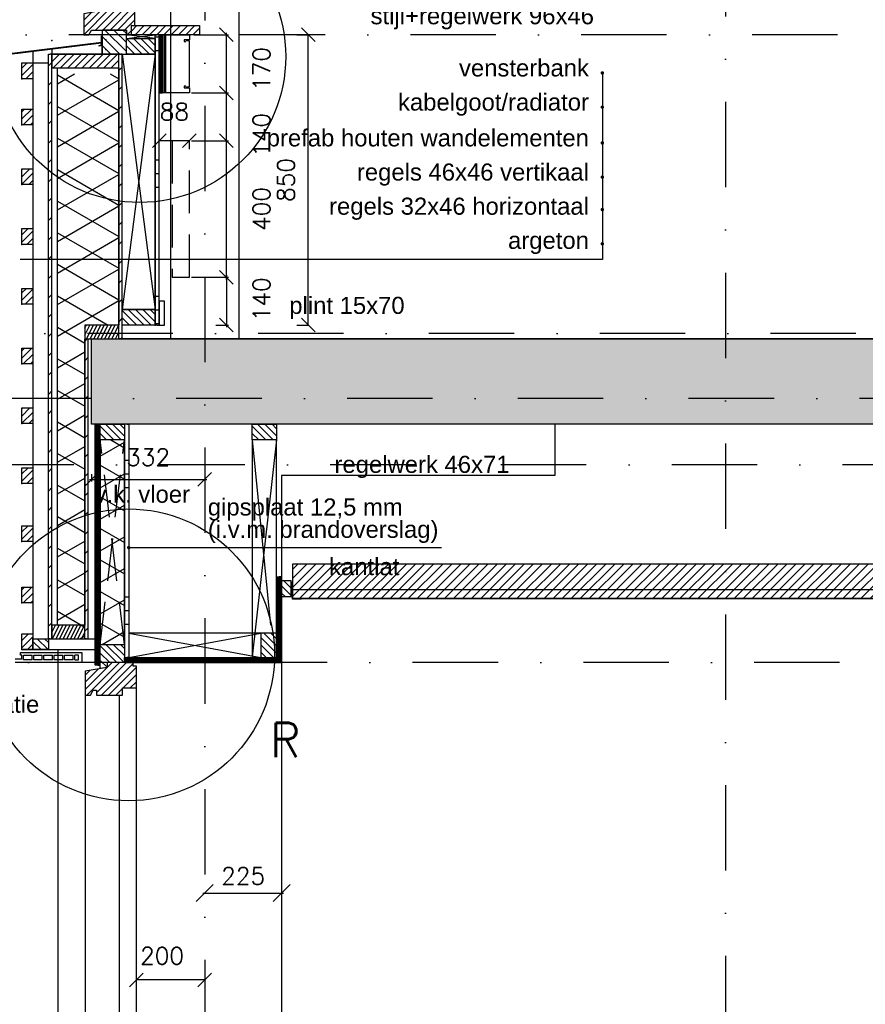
# Model space of a CAD drawing. Extents: x 0 to 316966, y 0 to 192112.
# Tile 16 of 54: x 158547 to 161024, y 100807 to 103690. Entities that reach past the tile are written whole.
import ezdxf
from ezdxf.enums import TextEntityAlignment as Align

# ---------------------------------------------------------------- set-up
doc = ezdxf.new("R2010")
doc.units = 0
doc.header["$LTSCALE"] = 20
doc.header["$MEASUREMENT"] = 0
doc.header["$PDSIZE"] = -1
for name, pattern in [('DASHDOT', [25, 12.5, -6.25, 0, -6.25]), ('DD1', [2.66667, 1.66667, -0.5, 0, -0.5]), ('HIDDEN', [9.375, 6.25, -3.125])]:
    doc.linetypes.add(name, pattern=pattern)
doc.layers.get('0').update_dxf_attribs({"linetype": 'CONTINUOUS'})
doc.layers.get('DEFPOINTS').update_dxf_attribs({"linetype": 'CONTINUOUS'})
for name, color, linetype in [('25', 7, 'CONTINUOUS'), ('_DETAILNUMMERS', 4, 'CONTINUOUS'), ('_DETAILNUMMERSTEKST', 4, 'CONTINUOUS'), ('A--01A1_ACEER', 1, 'CONTINUOUS'), ('A--A21--_F-23-', 9, 'CONTINUOUS'), ('A--A23--_F--3-', 9, 'CONTINUOUS'), ('A--A25--_F--3-', 9, 'CONTINUOUS'), ('A--A30--_F--3-', 9, 'CONTINUOUS'), ('A--A35--_F--3-', 9, 'CONTINUOUS'), ('A--A35--_F-23-', 7, 'CONTINUOUS'), ('A--A42--_F-23-', 9, 'CONTINUOUS'), ('A--A42--_F123-', 9, 'CONTINUOUS'), ('A--L21--', 3, 'CONTINUOUS'), ('A--L21--_F-23-', 4, 'CONTINUOUS'), ('A--L21D3_BUITENWAND', 3, 'CONTINUOUS'), ('A--L22--', 3, 'CONTINUOUS'), ('A--L22DC4_BINNENWAND', 4, 'HIDDEN'), ('A--L23--', 7, 'CONTINUOUS'), ('A--L23--_F--3-', 7, 'CONTINUOUS'), ('A--L25--', 7, 'CONTINUOUS'), ('A--L25--_F-23-', 7, 'CONTINUOUS'), ('A--L28D1_KONSTRUKTIES', 1, 'CONTINUOUS'), ('A--L30--', 7, 'CONTINUOUS'), ('A--L30--_F123-', 7, 'CONTINUOUS'), ('A--L31--', 2, 'CONTINUOUS'), ('A--L31--_F--3-', 7, 'CONTINUOUS'), ('A--L31A1_BUITENKOZIJN', 1, 'CONTINUOUS'), ('A--L31D1_BUITENKOZIJN', 1, 'CONTINUOUS'), ('A--L35--_F-23-', 7, 'CONTINUOUS'), ('A--L35-D2-_PLAFONDS', 2, 'CONTINUOUS'), ('A--L35-D4-_PLAFONDS', 4, 'CONTINUOUS'), ('A--L35D1_PLAFONDS', 1, 'CONTINUOUS'), ('A--L42--', 7, 'CONTINUOUS'), ('A--L42--_F--3-', 7, 'CONTINUOUS'), ('A--L42--_F-23-', 7, 'CONTINUOUS'), ('A--M$1A-_F123-', 1, 'CONTINUOUS'), ('A--M1$A-_F123-', 1, 'CONTINUOUS'), ('A--T$1A-_F123_20', 1, 'CONTINUOUS'), ('A--T01A-25_TEKST', 2, 'CONTINUOUS'), ('STRAMIEN', 8, 'DD1'), ('X--LR---_CP', 7, 'CONTINUOUS')]:
    doc.layers.add(name, color=color, linetype=linetype)
doc.styles.add('ALFA-0_25', font='ROMANS')
doc.styles.add('EB2', font='ARIAL.TTF')
doc.styles.add('HIEMSTRA', font='romans.shx')
doc.dimstyles.new('ALFA-0_25', dxfattribs={"dimscale": 40, "dimtxt": 2.5, "dimasz": 2.5, "dimexe": 0.3, "dimexo": 0.3, "dimgap": 1.25, "dimtad": 1, "dimdec": 0, "dimzin": 0, "dimdsep": 46, "dimtxsty": 'ALFA-0_25', "dimblk1": 'OBLIQUE', "dimblk2": 'OBLIQUE', "dimsah": 1, "dimcen": 0.09, "dimdle": 0.3, "dimclrd": 1, "dimclre": 1, "dimclrt": 2, "dimadec": 0, "dimazin": 0, "dimtfac": 1, "dimtdec": 0, "dimtofl": 0, "dimtmove": 2, "dimatfit": 3, "dimldrblk": 'OBLIQUE', "dimfxl": 0, "dimtvp": 625, "dimtolj": 1, "dimtzin": 0, "dimarcsym": 0})
doc.dimstyles.get("Standard").update_dxf_attribs({"dimscale": 40, "dimtxt": 2.5, "dimasz": 2, "dimexe": 0.3, "dimexo": 0.3, "dimgap": 2, "dimtad": 1, "dimdec": 0, "dimzin": 0, "dimdsep": 46, "dimtxsty": 'HIEMSTRA', "dimblk1": 'OBLIQUE', "dimblk2": 'OBLIQUE', "dimsah": 1, "dimcen": 0.09, "dimdle": 0.3, "dimclrd": 1, "dimclre": 1, "dimclrt": 3, "dimadec": 0, "dimazin": 0, "dimtfac": 1, "dimtdec": 4, "dimtix": 1, "dimtmove": 2, "dimatfit": 3, "dimldrblk": 'OBLIQUE', "dimfxl": 0, "dimtvp": 625, "dimtolj": 1, "dimtzin": 0, "dimarcsym": 0})
doc.dimstyles.new('STANDARD$0', dxfattribs={"dimscale": 50, "dimtxt": 2.5, "dimasz": 2, "dimexe": 2, "dimexo": 0, "dimgap": 2, "dimtad": 1, "dimdec": 0, "dimzin": 0, "dimdsep": 46, "dimtxsty": 'ALFA-0_25', "dimblk1": 'OBLIQUE', "dimblk2": 'OBLIQUE', "dimsah": 1, "dimcen": -3, "dimdle": 2, "dimclrd": 1, "dimclre": 1, "dimclrt": 2, "dimadec": 0, "dimazin": 0, "dimtfac": 0.666667, "dimtofl": 0, "dimtmove": 2, "dimatfit": 3, "dimldrblk": 'OBLIQUE', "dimfxl": 0, "dimtvp": 0.833333, "dimtolj": 1, "dimtzin": 0, "dimarcsym": 0})
pattern_1 = [(45, (0, 0), (-10.6066017, 10.6066017), [])]
pattern_2 = [(270, (0, 0), (4, -9e-16), [])]

# ---------------------------------------------------------------- blocks, each defined once
blk = doc.blocks.new('*U512')
at = {"layer": 'A--L23--_F--3-', "color": 2, "linetype": 'Continuous'}
blk.add_lwpolyline([(0, 0), (0, -20), (-7931.5, -20), (-7931.5, 0)], dxfattribs=at)
blk = doc.blocks.new('_OBLIQUE')
at = {"color": 0, "linetype": 'ByBlock'}
blk.add_line((-0.5, -0.5), (0.5, 0.5), dxfattribs=at)
blk = doc.blocks.new('*D213')
at = {"layer": 'A--M$1A-_F123-', "color": 1, "lineweight": -2}
for p, q in [((159050.3, 103335.9), (159158.7, 103335.9)), ((159152.7, 102929.9), (159152.7, 103341.9)), ((159050.3, 102935.9), (159158.7, 102935.9))]:
    blk.add_line(p, q, dxfattribs=at)
at = {"layer": 'DEFPOINTS', "color": 0}
for p in [(159044.3, 103335.9), (159152.7, 103335.9), (159044.3, 102935.9)]:
    blk.add_point(p, dxfattribs=at)
at = {"layer": 'A--M$1A-_F123-', "color": 1, "lineweight": -2, "xscale": 40, "yscale": 40, "zscale": 40}
for p, rotation in [((159152.7, 103335.9), 90), ((159152.7, 102935.9), 270)]:
    blk.add_blockref('_OBLIQUE', p, dxfattribs=dict(at, rotation=rotation))
at = {"layer": 'A--M$1A-_F123-', "color": 2, "insert": (159255.5, 103135.9), "char_height": 50, "attachment_point": 5, "rotation": 90, "style": 'HIEMSTRA'}
blk.add_mtext('\\A1;400', dxfattribs=at)
blk = doc.blocks.new('*D214')
at = {"layer": 'A--M$1A-_F123-', "color": 1, "lineweight": -2}
for p, q in [((159152.7, 102941.9), (159152.7, 102789.9)), ((159050.3, 102935.9), (159158.7, 102935.9)), ((159121.5, 102795.9), (159158.7, 102795.9))]:
    blk.add_line(p, q, dxfattribs=at)
at = {"layer": 'DEFPOINTS', "color": 0}
for p in [(159044.3, 102935.9), (159115.5, 102795.9), (159152.7, 102795.9)]:
    blk.add_point(p, dxfattribs=at)
at = {"layer": 'A--M$1A-_F123-', "color": 1, "lineweight": -2, "xscale": 40, "yscale": 40, "zscale": 40}
for p, rotation in [((159152.7, 102935.9), 90), ((159152.7, 102795.9), 270)]:
    blk.add_blockref('_OBLIQUE', p, dxfattribs=dict(at, rotation=rotation))
at = {"layer": 'A--M$1A-_F123-', "color": 2, "insert": (159255.5, 102871.4), "char_height": 50, "attachment_point": 5, "rotation": 90, "style": 'HIEMSTRA'}
blk.add_mtext('\\A1;140', dxfattribs=at)
blk = doc.blocks.new('Q020259-')
at = {"layer": 'A--A25--_F--3-'}
h = blk.add_hatch(dxfattribs=at)
h.set_pattern_fill('ALFALINE', color=256, scale=15, style=0, pattern_type=2)
h.set_pattern_definition(pattern_1)
h.paths.add_polyline_path([(0, 0), (0, 46), (28, 46), (28, 0)])
at = {"layer": 'A--L25--_F-23-', "color": 2, "linetype": 'Continuous'}
blk.add_lwpolyline([(0, 0), (0, 46), (28, 46), (28, 0)], close=True, dxfattribs=at)
at = {"layer": 'X--LR---_CP'}
for p in [(0, 0), (0, 0), (28, 0)]:
    blk.add_point(p, dxfattribs=at)
blk = doc.blocks.new('*U482')
at = {"layer": 'A--A42--_F-23-', "linetype": 'Continuous'}
h = blk.add_hatch(dxfattribs=at)
h.set_pattern_fill('ALFALINE', color=256, scale=40, style=0)
h.set_pattern_definition([(45, (-158742.765, -101877.898), (-28.284271, 28.284271), [])])
h.paths.add_polyline_path([(0, 0), (-5, 0), (-5, 877), (0, 877), (5, 877), (5, 0)])
at = {"layer": 'A--L42--_F-23-', "color": 2, "linetype": 'Continuous'}
for points in [[(0, 0), (-5, 0), (-5, 877), (0, 877)], [(0, 0), (5, 0), (5, 877), (0, 877)]]:
    blk.add_lwpolyline(points, dxfattribs=at)
blk = doc.blocks.new('HOUT46X32')
at = {"layer": 'A--A25--_F--3-'}
h = blk.add_hatch(dxfattribs=at)
h.set_pattern_fill('ALFALINE', color=256, scale=15, style=0, pattern_type=2)
h.set_pattern_definition(pattern_1)
h.paths.add_polyline_path([(0, 0), (0, 46), (32, 46), (32, 0)])
at = {"layer": 'A--L25--_F-23-', "color": 2, "linetype": 'Continuous'}
blk.add_lwpolyline([(0, 0), (0, 46), (32, 46), (32, 0)], close=True, dxfattribs=at)
at = {"layer": 'X--LR---_CP'}
for p in [(0, 0), (0, 0), (32, 0)]:
    blk.add_point(p, dxfattribs=at)
blk = doc.blocks.new('*D215')
at = {"color": 1, "linetype": 'ByBlock'}
for p, q in [((148870.4, 102344.1), (149213.9, 102344.1)), ((148876.4, 102359.9), (148876.4, 102338.1)), ((149207.9, 102359.9), (149207.9, 102338.1))]:
    blk.add_line(p, q, dxfattribs=at)
at = {"layer": 'DEFPOINTS', "color": 0, "linetype": 'ByBlock'}
for p in [(148876.4, 102365.9), (149207.9, 102365.9), (149207.9, 102344.1)]:
    blk.add_point(p, dxfattribs=at)
at = {"color": 1, "linetype": 'ByBlock', "xscale": 40, "yscale": 40, "zscale": 40, "rotation": 180}
blk.add_blockref('_OBLIQUE', (148876.4, 102344.1), dxfattribs=at)
at = {"color": 1, "linetype": 'ByBlock', "xscale": 40, "yscale": 40, "zscale": 40}
blk.add_blockref('_OBLIQUE', (149207.9, 102344.1), dxfattribs=at)
at = {"color": 2, "linetype": 'ByBlock', "insert": (149042.1, 102409.1), "char_height": 50, "attachment_point": 5, "style": 'HIEMSTRA'}
blk.add_mtext('\\A1;332', dxfattribs=at)
blk = doc.blocks.new('*D219')
at = {"color": 1, "linetype": 'ByBlock'}
for p, q in [((159358.8, 103645.9), (159392.3, 103645.9)), ((159392.3, 102795.9), (159392.3, 103645.9)), ((159358.8, 102795.9), (159392.3, 102795.9))]:
    blk.add_line(p, q, dxfattribs=at)
at = {"layer": 'DEFPOINTS', "color": 0, "linetype": 'ByBlock'}
for p in [(159358.8, 103645.9), (159392.3, 103645.9), (159358.8, 102795.9)]:
    blk.add_point(p, dxfattribs=at)
at = {"color": 1, "linetype": 'ByBlock', "xscale": 40, "yscale": 40, "zscale": 40}
for p, rotation in [((159392.3, 103645.9), 90), ((159392.3, 102795.9), 270)]:
    blk.add_blockref('_OBLIQUE', p, dxfattribs=dict(at, rotation=rotation))
at = {"color": 2, "linetype": 'ByBlock', "insert": (159327.3, 103220.9), "char_height": 50, "attachment_point": 5, "rotation": 90, "style": 'ALFA-0_25'}
blk.add_mtext('\\A1;850', dxfattribs=at)
blk = doc.blocks.new('*D235')
at = {"layer": 'A--M$1A-_F123-', "color": 1, "lineweight": -2}
for p, q in [((159058.7, 103645.9), (159158.7, 103645.9)), ((159152.7, 103469.9), (159152.7, 103651.9)), ((159050.3, 103475.9), (159158.7, 103475.9))]:
    blk.add_line(p, q, dxfattribs=at)
at = {"layer": 'DEFPOINTS', "color": 0}
for p in [(159052.7, 103645.9), (159152.7, 103645.9), (159044.3, 103475.9)]:
    blk.add_point(p, dxfattribs=at)
at = {"layer": 'A--M$1A-_F123-', "color": 1, "lineweight": -2, "xscale": 40, "yscale": 40, "zscale": 40}
for p, rotation in [((159152.7, 103645.9), 90), ((159152.7, 103475.9), 270)]:
    blk.add_blockref('_OBLIQUE', p, dxfattribs=dict(at, rotation=rotation))
at = {"layer": 'A--M$1A-_F123-', "color": 2, "insert": (159255.5, 103545.9), "char_height": 50, "attachment_point": 5, "rotation": 90, "style": 'HIEMSTRA'}
blk.add_mtext('\\A1;170', dxfattribs=at)
blk = doc.blocks.new('*D236')
at = {"layer": 'A--M$1A-_F123-', "color": 1, "lineweight": -2}
for p, q in [((159050.3, 103475.9), (159158.7, 103475.9)), ((159152.7, 103329.9), (159152.7, 103481.9)), ((159050.3, 103335.9), (159158.7, 103335.9))]:
    blk.add_line(p, q, dxfattribs=at)
at = {"layer": 'DEFPOINTS', "color": 0}
for p in [(159044.3, 103475.9), (159152.7, 103475.9), (159044.3, 103335.9)]:
    blk.add_point(p, dxfattribs=at)
at = {"layer": 'A--M$1A-_F123-', "color": 1, "lineweight": -2, "xscale": 40, "yscale": 40, "zscale": 40}
for p, rotation in [((159152.7, 103475.9), 90), ((159152.7, 103335.9), 270)]:
    blk.add_blockref('_OBLIQUE', p, dxfattribs=dict(at, rotation=rotation))
at = {"layer": 'A--M$1A-_F123-', "color": 2, "insert": (159255.5, 103352.9), "char_height": 50, "attachment_point": 5, "rotation": 90, "style": 'HIEMSTRA'}
blk.add_mtext('\\A1;140', dxfattribs=at)
blk = doc.blocks.new('NH40_196')
at = {"layer": 'A--A25--_F--3-'}
h = blk.add_hatch(dxfattribs=at)
h.set_pattern_fill('ALFALINE', color=256, scale=15, style=0, pattern_type=2)
h.set_pattern_definition([(45, (-6, 0), (-10.6066, 10.6066), [])])
h.paths.add_polyline_path([(0, 0), (0, 196), (40, 196), (40, 0)])
at = {"layer": 'A--L25--_F-23-', "color": 2, "linetype": 'Continuous'}
blk.add_lwpolyline([(0, 0), (0, 196), (40, 196), (40, 0)], close=True, dxfattribs=at)
at = {"layer": 'X--LR---_CP'}
for p in [(0, 0), (0, 0), (40, 0)]:
    blk.add_point(p, dxfattribs=at)
blk = doc.blocks.new('*U480')
at = {"layer": 'A--A42--_F-23-', "linetype": 'Continuous'}
h = blk.add_hatch(dxfattribs=at)
h.set_pattern_fill('ALFALINE', color=256, scale=40, style=0)
h.set_pattern_definition([(45, (-158842.765, -102755.898), (-28.284271, 28.284271), [])])
h.paths.add_polyline_path([(0, 0), (-5, 0), (-5, 833), (0, 833), (5, 833), (5, 0)])
at = {"layer": 'A--L42--_F-23-', "color": 2, "linetype": 'Continuous'}
for points in [[(0, 0), (-5, 0), (-5, 833), (0, 833)], [(0, 0), (5, 0), (5, 833), (0, 833)]]:
    blk.add_lwpolyline(points, dxfattribs=at)
blk = doc.blocks.new('*U479')
at = {"layer": 'A--A42--_F-23-', "linetype": 'Continuous'}
h = blk.add_hatch(dxfattribs=at)
h.set_pattern_fill('ALFALINE', color=256, scale=40, style=0)
h.set_pattern_definition([(45, (-158636.81, -101877.898), (-28.284271, 28.284271), [])])
h.paths.add_polyline_path([(0, 0), (-5, 0), (-5, 1711), (0, 1711), (5, 1711), (5, 0)])
at = {"layer": 'A--L42--_F-23-', "color": 2, "linetype": 'Continuous'}
for points in [[(0, 0), (-5, 0), (-5, 1711), (0, 1711)], [(0, 0), (5, 0), (5, 1711), (0, 1711)]]:
    blk.add_lwpolyline(points, dxfattribs=at)
blk = doc.blocks.new('KABELGOOT')
at = {"layer": 'A--L22DC4_BINNENWAND'}
for points in [[(60, -150), (55, -150), (55, -155), (70, -155), (70, -170), (0, -170), (0, 0), (70, 0), (70, -15), (55, -15), (55, -20), (60, -20)], [(60, -152.5), (70, -152.5), (70, -55), (70, -17.5), (60, -17.5)]]:
    blk.add_lwpolyline(points, dxfattribs=at)
at = {"layer": 'X--LR---_CP'}
blk.add_point((0, 0), dxfattribs=at)
blk = doc.blocks.new('*D241')
at = {"layer": 'A--M$1A-_F123-', "color": 1, "lineweight": -2}
for q in [(158956.3, 103335.9), (159044.3, 103335.9)]:
    blk.add_line((159044.3, 103335.9), q, dxfattribs=at)
at = {"layer": 'DEFPOINTS', "color": 0}
for p in [(158956.3, 103335.9), (158956.3, 103335.9), (159044.3, 103335.9)]:
    blk.add_point(p, dxfattribs=at)
at = {"layer": 'A--M$1A-_F123-', "color": 1, "lineweight": -2, "xscale": 40, "yscale": 40, "zscale": 40, "rotation": 180}
blk.add_blockref('_OBLIQUE', (158956.3, 103335.9), dxfattribs=at)
at = {"layer": 'A--M$1A-_F123-', "color": 1, "lineweight": -2, "xscale": 40, "yscale": 40, "zscale": 40}
blk.add_blockref('_OBLIQUE', (159044.3, 103335.9), dxfattribs=at)
at = {"layer": 'A--M$1A-_F123-', "color": 2, "insert": (159000.3, 103420.9), "char_height": 50, "attachment_point": 5, "style": 'ALFA-0_25'}
blk.add_mtext('\\A1;88', dxfattribs=at)
blk = doc.blocks.new('Q020283-')
at = {"layer": 'A--A25--_F--3-'}
h = blk.add_hatch(dxfattribs=at)
h.set_pattern_fill('ALFALINE', color=256, scale=15, style=0, pattern_type=2)
h.set_pattern_definition(pattern_1)
h.paths.add_polyline_path([(0, 0), (0, 96), (46, 96), (46, 0)])
at = {"layer": 'A--L25--_F-23-', "color": 2, "linetype": 'Continuous'}
blk.add_lwpolyline([(0, 0), (0, 96), (46, 96), (46, 0)], close=True, dxfattribs=at)
at = {"layer": 'X--LR---_CP'}
for p in [(0, 0), (0, 0), (46, 0)]:
    blk.add_point(p, dxfattribs=at)
blk = doc.blocks.new('KOZIJN_VP')
at = {"layer": 'A--A35--_F--3-'}
h = blk.add_hatch(dxfattribs=at)
h.set_pattern_fill('ALFALINE', color=256, scale=15, angle=90, style=0, pattern_type=2)
h.set_pattern_definition([(135, (447.376, -368.997), (-10.6066, -10.6066), [])])
h.paths.add_polyline_path([(-91, 53.4), (-20, 53.4), (-20, 0), (-71, 0), (-71, -14), (-91, -17.6)])
h = blk.add_hatch(dxfattribs=at)
h.set_pattern_fill('ALFALINE', color=256, scale=15, style=0, pattern_type=2)
h.set_pattern_definition([(45, (447.39, -368.997), (-10.6066, 10.6066), [])])
h.paths.add_polyline_path([(-102, -95), (-26, -95), (-26, -74), (15, -74), (15, -10), (5, -10), (5, 0), (-71, 0), (-71, -14), (-135, -25.4), (-135, -95), (-120, -95), (-112, -81), (-102, -81)])
at = {"layer": 'A--L31--_F--3-', "color": 2, "linetype": 'Continuous'}
for points in [[(-91, 53.4), (-20, 53.4), (-20, 0), (-71, 0), (-71, -14), (-91, -17.6), (-91, 53.4)], [(-102, -95), (-26, -95), (-26, -74), (15, -74), (15, -10), (5, -10), (5, 0), (-71, 0), (-71, -14), (-135, -25.4), (-135, -95), (-120, -95), (-112, -81), (-102, -81)]]:
    blk.add_lwpolyline(points, close=True, dxfattribs=at)
at = {"layer": 'X--LR---_CP', "color": 1}
blk.add_point((0, 0), dxfattribs=at)
blk = doc.blocks.new('*U465')
at = {"layer": 'A--A30--_F--3-', "linetype": 'Continuous'}
h = blk.add_hatch(dxfattribs=at)
h.set_pattern_fill('ALFALINE', color=256, scale=4, angle=135, style=0)
h.set_pattern_definition([(180, (0, 0), (-9e-16, -4), [])])
h.paths.add_polyline_path([(0, 0), (0, 7.5), (445, 7.5), (452.5, 0), (460, -7.5), (0, -7.5)])
at = {"layer": 'A--L30--_F123-', "color": 1, "linetype": 'Continuous'}
for points in [[(0, 0), (0, 7.5), (445, 7.5), (445, 7.5)], [(0, 0), (0, -7.5), (460, -7.5), (460, -7.5)]]:
    blk.add_lwpolyline(points, dxfattribs=at)
blk = doc.blocks.new('*U464')
at = {"layer": 'A--A30--_F--3-', "linetype": 'Continuous'}
h = blk.add_hatch(dxfattribs=at)
h.set_pattern_fill('ALFALINE', color=256, scale=4, angle=225, style=0)
h.set_pattern_definition(pattern_2)
h.paths.add_polyline_path([(0, 0), (7.5, -7.5), (7.5, 243.1), (0, 243.1), (-7.5, 243.1), (-7.5, 7.5)])
at = {"layer": 'A--L30--_F123-', "color": 1, "linetype": 'Continuous'}
for points in [[(-7.5, 7.5), (-7.5, 7.5), (-7.5, 243.1), (0, 243.1)], [(7.5, -7.5), (7.5, -7.5), (7.5, 243.1), (0, 243.1)]]:
    blk.add_lwpolyline(points, dxfattribs=at)
blk = doc.blocks.new('*U463')
at = {"layer": 'A--A30--_F--3-', "linetype": 'Continuous'}
h = blk.add_hatch(dxfattribs=at)
h.set_pattern_fill('ALFALINE', color=256, scale=4, angle=225, style=0)
h.set_pattern_definition(pattern_2)
h.paths.add_polyline_path([(0, 0), (-7.5, 0), (-7.5, 705.6), (0, 705.6), (7.5, 705.6), (7.5, 0)])
at = {"layer": 'A--L30--_F123-', "color": 1, "linetype": 'Continuous'}
for points in [[(0, 0), (-7.5, 0), (-7.5, 705.6), (0, 705.6)], [(0, 0), (7.5, 0), (7.5, 705.6), (0, 705.6)]]:
    blk.add_lwpolyline(points, dxfattribs=at)
blk = doc.blocks.new('Q020279-')
at = {"layer": 'A--A25--_F--3-'}
h = blk.add_hatch(dxfattribs=at)
h.set_pattern_fill('ALFALINE', color=256, scale=15, style=0, pattern_type=2)
h.set_pattern_definition(pattern_1)
h.paths.add_polyline_path([(0, 0), (0, 71), (46, 71), (46, 0)])
at = {"layer": 'A--L25--_F-23-', "color": 2, "linetype": 'Continuous'}
blk.add_lwpolyline([(0, 0), (0, 71), (46, 71), (46, 0)], close=True, dxfattribs=at)
at = {"layer": 'X--LR---_CP'}
for p in [(0, 0), (0, 0), (46, 0)]:
    blk.add_point(p, dxfattribs=at)
blk = doc.blocks.new('*U462')
at = {"layer": 'A--A42--_F123-', "linetype": 'Continuous'}
h = blk.add_hatch(dxfattribs=at)
h.set_pattern_fill('ALFAPLST', color=256, scale=400, angle=180, style=0)
h.set_pattern_definition([(180, (0, 0), (-5e-14, -400), []), (180, (-5e-15, -40), (-5e-14, -400), []), (180, (-1e-14, -80), (-5e-14, -400), [])])
h.paths.add_polyline_path([(0, 0), (6, 0), (6, -683), (0, -683), (-6, -683), (-6, 0)])
at = {"layer": 'A--L42--_F--3-', "color": 3, "linetype": 'Continuous'}
for points in [[(0, 0), (-6, 0), (-6, -683), (0, -683)], [(0, 0), (6, 0), (6, -683), (0, -683)]]:
    blk.add_lwpolyline(points, dxfattribs=at)
blk = doc.blocks.new('KOZIJN_VD')
at = {"layer": 'A--A35--_F--3-'}
h = blk.add_hatch(dxfattribs=at)
h.set_pattern_fill('ALFALINE', color=256, scale=15, style=0, pattern_type=2)
h.set_pattern_definition([(45, (529.017, 234.006), (-10.6066, 10.6066), [])])
h.paths.add_polyline_path([(-31, 68), (-31, 54), (-140, 34.5), (-140, -27), (-125, -27), (-117, -13), (-15, -13), (-15, -27), (0, -27), (0, 3), (10, 3), (10, 68)])
h = blk.add_hatch(dxfattribs=at)
h.set_pattern_fill('ANSI31', color=256, scale=150, angle=90, style=0)
h.set_pattern_definition([(315, (-706.576, 570.178), (-13.25825, -13.25825), [])])
h.paths.add_polyline_path([(-15, -13), (-15, -84), (-86, -84), (-86, -84), (-86, -22.1)])
edge = h.paths.add_edge_path(flags=16)
edge.add_ellipse((-78.1, -37.2), major_axis=(-0.884, 0.884), ratio=1, start_angle=-45, end_angle=135)
edge.add_ellipse((-78.1, -37.2), major_axis=(0.884, 0.884), ratio=1, start_angle=225, end_angle=405)
h.paths.add_polyline_path([(-86, -22.1), (-86, -13), (-15, -13)])
at = {"layer": 'A--L31--_F--3-', "color": 2, "linetype": 'Continuous'}
for points in [[(-31, 68), (-31, 54), (-140, 34.5), (-140, -27), (-125, -27), (-117, -13), (-15, -13), (-15, -27), (0, -27), (0, 0), (10, 0), (10, 68)], [(-15, -84), (-15, -13), (-86, -13), (-86, -84)]]:
    blk.add_lwpolyline(points, close=True, dxfattribs=at)
at = {"layer": 'X--LR---_CP'}
blk.add_point((0, 0), dxfattribs=at)
blk = doc.blocks.new('*U461')
at = {"layer": 'A--A30--_F--3-', "linetype": 'Continuous'}
h = blk.add_hatch(dxfattribs=at)
h.set_pattern_fill('ALFALINE', color=256, scale=4, angle=405, style=0)
h.set_pattern_definition([(90, (0, 0), (-4, -3e-12), [])])
h.paths.add_polyline_path([(0, 0), (9, 0), (9, -170), (0, -170), (-9, -170), (-9, 0)])
at = {"layer": 'A--L30--_F123-', "color": 1, "linetype": 'Continuous'}
for points in [[(0, 0), (-9, 0), (-9, -170), (0, -170)], [(0, 0), (9, 0), (9, -170), (0, -170)]]:
    blk.add_lwpolyline(points, dxfattribs=at)
blk = doc.blocks.new('*U460')
at = {"layer": 'A--A42--_F123-', "linetype": 'Continuous'}
h = blk.add_hatch(dxfattribs=at)
h.set_pattern_fill('ALFAPLST', color=256, scale=400, style=0)
h.set_pattern_definition([(0, (0, 0), (0, 400), []), (0, (0, 40), (0, 400), []), (0, (0, 80), (0, 400), [])])
h.paths.add_polyline_path([(0, 0), (6, 0), (6, 850), (0, 850), (-6, 850), (-6, 0)])
at = {"layer": 'A--L42--_F--3-', "color": 3, "linetype": 'Continuous'}
for points in [[(0, 0), (-6, 0), (-6, 850), (0, 850)], [(0, 0), (6, 0), (6, 850), (0, 850)]]:
    blk.add_lwpolyline(points, dxfattribs=at)
blk = doc.blocks.new('*D354')
at = {"color": 1, "linetype": 'ByBlock'}
blk.add_line((159083.3, 101133), (159320.3, 101133), dxfattribs=at)
at = {"layer": 'DEFPOINTS', "color": 0, "linetype": 'ByBlock'}
for p in [(159089.3, 101133), (159314.3, 101133), (159314.3, 101133)]:
    blk.add_point(p, dxfattribs=at)
at = {"color": 1, "linetype": 'ByBlock', "xscale": 50, "yscale": 50, "zscale": 50, "rotation": 180}
blk.add_blockref('_OBLIQUE', (159089.3, 101133), dxfattribs=at)
at = {"color": 1, "linetype": 'ByBlock', "xscale": 50, "yscale": 50, "zscale": 50}
blk.add_blockref('_OBLIQUE', (159314.3, 101133), dxfattribs=at)
at = {"color": 2, "linetype": 'ByBlock', "insert": (159201.8, 101183), "char_height": 50, "attachment_point": 5, "style": 'ALFA-0_25'}
blk.add_mtext('\\A1;225', dxfattribs=at)
blk = doc.blocks.new('*D359')
at = {"layer": 'A--M$1A-_F123-', "color": 1, "lineweight": -2}
for p, q in [((158889.3, 100878.9), (158889.3, 100878.9)), ((159089.3, 100878.9), (158889.3, 100878.9)), ((159089.3, 100878.9), (159089.3, 100878.9))]:
    blk.add_line(p, q, dxfattribs=at)
at = {"layer": 'DEFPOINTS', "color": 0}
for p in [(158889.3, 100878.9), (158889.3, 100878.9), (159089.3, 100878.9)]:
    blk.add_point(p, dxfattribs=at)
at = {"layer": 'A--M$1A-_F123-', "color": 1, "lineweight": -2, "xscale": 40, "yscale": 40, "zscale": 40, "rotation": 180}
blk.add_blockref('_OBLIQUE', (158889.3, 100878.9), dxfattribs=at)
at = {"layer": 'A--M$1A-_F123-', "color": 1, "lineweight": -2, "xscale": 40, "yscale": 40, "zscale": 40}
blk.add_blockref('_OBLIQUE', (159089.3, 100878.9), dxfattribs=at)
at = {"layer": 'A--M$1A-_F123-', "color": 2, "insert": (158964.3, 100949.3), "char_height": 50, "attachment_point": 5, "style": 'ALFA-0_25'}
blk.add_mtext('\\A1;200', dxfattribs=at)

msp = doc.modelspace()

# ---------------------------------------------------------------- hatches: boundary and pattern name
at = {"layer": 'A--01A1_ACEER', "linetype": 'Continuous'}
h = msp.add_hatch(dxfattribs=at)
h.set_pattern_fill('ANSI31', color=256, scale=150, style=0)
h.set_pattern_definition([(45, (517.222, 7050.212), (-13.2582521, 13.2582521), [])])
h.paths.add_polyline_path([(159346.487, 101996.11), (164629.265, 101996.111), (164629.265, 102096.111), (159346.487, 102096.11)])
at = {"layer": 'A--A21--_F-23-'}
h = msp.add_hatch(dxfattribs=at)
h.set_pattern_fill('ALFAISO', color=256, scale=80, angle=270, style=0)
h.set_pattern_definition([(330, (-40, -38), (40, 69.282032), []), (30, (-40, -38), (-40, 69.282032), [])])
h.paths.add_polyline_path([(158837.765, 103531.845), (158657.765, 103531.845), (158657.765, 101877.898), (158737.765, 101877.898), (158737.765, 102795.898), (158837.765, 102795.898)])
h = msp.add_hatch(dxfattribs=at)
h.set_pattern_fill('ALFAISO', color=256, scale=80, angle=270, style=0)
h.set_pattern_definition([(330, (-40, 7e-15), (40, 69.282032), []), (30, (-40, 7e-15), (-40, 69.282032), [])])
h.paths.add_polyline_path([(158783.253, 101861.339), (158854.253, 101861.339), (158854.253, 102459.898), (158783.253, 102459.898)])
at = {"layer": 'A--A23--_F--3-'}
h = msp.add_hatch(dxfattribs=at)
h.set_pattern_fill('ALFABET', color=256, scale=20, angle=1, style=0, pattern_type=2)
h.set_pattern_definition([(134, (235608.52, 7000), (86.32078, 83.359), []), (129, (235608.52, 7000), (-143.64922, -10.04493), [15, -165]), (184, (235608.52, 7000), (30.37155, 149.9312), [12, -132]), (78.5486, (235596.55, 6999.16), (-113.27778, 139.88618), [12.74804, -140.22842]), (132.8158, (235609.22, 7040), (-213.99344, -29.37358), [22.5, -247.5]), (82.3644, (235591.38, 7037.55), (-183.50393, 198.05632), [19.12206, -210.3426]), (187.8158, (235609.22, 7040), (-183.50378, 198.05647), [18, -198]), (158, (235589.04, 7030.34), (-120.76856, -78.42802), [15, -165]), (213, (235589.04, 7030.34), (-46.12453, 145.8572), [12, -132]), (107.5486, (235578.98, 7023.81), (-166.89315, 67.42906), [12.74804, -140.22842]), (141.5, (235608.517, 7000), (-1.26964, 66.611074), [0, -130.4, 0, -134, 0, -132.5]), (171.5, (235608.52, 7000), (-51.229207, 79.788568), [0, -76.4, 0, -127.4, 0, -50.5]), (211.5, (235653.11, 6999.22), (-106.826954, -2.64699), [0, -50, 0, -156, 0, -207]), (221.5, (235673.11, 6998.87), (-116.270055, 22.05355), [0, -65, 0, -103.6, 0, -147]), (221.5, (235673.11, 6998.87), (-116.270055, 22.05355), [0, -65, 0, -103.6, 0, -147])])
h.paths.add_polyline_path([(166779.265, 102505.898), (158757.765, 102505.898), (158757.765, 102755.898), (166779.265, 102755.898)])
at = {"layer": 'A--A25--_F--3-'}
h = msp.add_hatch(dxfattribs=at)
h.set_pattern_fill('ALFALINE', color=256, scale=15, angle=-90, style=0, pattern_type=2)
h.set_pattern_definition([(315, (158859.81, 103634.896), (10.6066, 10.6066), [])])
h.paths.add_polyline_path([(158859.81, 103634.896), (158943.773, 103634.896), (158943.772, 103588.896), (158859.81, 103588.896)])
h = msp.add_hatch(dxfattribs=at)
h.set_pattern_fill('ALFALINE', color=256, scale=15, style=0, pattern_type=2)
h.set_pattern_definition([(63.435, (158739.765, 102854.899), (5.3033, -10.6066), [])])
h.paths.add_polyline_path([(158737.765, 102755.898), (158837.765, 102755.898), (158837.765, 102795.898), (158737.765, 102795.898)])
h = msp.add_hatch(dxfattribs=at)
h.set_pattern_fill('ALFALINE', color=256, scale=15, style=0, pattern_type=2)
h.set_pattern_definition([(63.435, (158639.765, 101998.388), (5.3033, -10.6066), [])])
h.paths.add_polyline_path([(158641.765, 101877.898), (158737.765, 101877.898), (158737.765, 101917.898), (158641.765, 101917.898)])
at = {"layer": 'A--A35--_F--3-'}
h = msp.add_hatch(dxfattribs=at)
h.set_pattern_fill('ALFALINE', color=256, scale=15, style=0)
h.set_pattern_definition(pattern_1)
h.paths.add_polyline_path([(158874.81, 103672.898), (159074.271, 103672.898), (159074.271, 103645.898), (158874.81, 103645.898)])

# ---------------------------------------------------------------- linework, layer by layer
at = {"linetype": 'Continuous'}
msp.add_line((158786.81, 103623.048), (158500.529, 103587.897), dxfattribs=at)
at = {"layer": '_DETAILNUMMERS'}
for centre in [(158899.15, 103582.108), (158866.409, 101830.52)]:
    msp.add_circle(centre, 427.262, dxfattribs=at)
at = {"layer": 'A--A35--_F-23-', "color": 7}
for points in [[(158502.029, 103586.397), (158786.81, 103623.048), (158500.529, 103587.897)], [(158502.029, 103586.397), (158786.81, 103621.048), (158786.81, 103623.048)], [(158786.81, 103616.048), (158779.81, 103614.548), (158780.31, 103613.048)], [(158786.81, 103616.048), (158780.31, 103613.048), (158788.81, 103615.048)], [(158788.81, 103603.046), (158788.81, 103631.046), (158786.81, 103631.046)], [(158788.81, 103603.046), (158786.81, 103631.046), (158786.81, 103611.046)], [(158786.81, 103609.046), (158788.81, 103603.046), (158786.81, 103611.046)], [(158786.81, 103609.046), (158786.81, 103604.046), (158788.81, 103603.046)]]:
    msp.add_solid(points, dxfattribs=at)
at = {"layer": 'A--L21--'}
msp.add_lwpolyline([(158737.765, 101917.898), (158657.765, 101917.898), (158657.765, 103548.896), (158837.765, 103548.896), (158837.765, 102795.898), (158737.765, 102795.898), (158737.765, 102004.388)], close=True, dxfattribs=at)
at = {"layer": 'A--L21--', "elevation": 0.001}
msp.add_lwpolyline([(158783.253, 101861.339), (158854.253, 101861.339), (158854.253, 102459.898), (158783.253, 102459.898)], close=True, dxfattribs=at)
at = {"layer": 'A--L21--_F-23-', "linetype": 'Continuous'}
msp.add_lwpolyline([(166779.265, 102505.898), (158757.765, 102505.898), (158757.765, 102755.898), (166779.265, 102755.898)], close=True, dxfattribs=at)
at = {"layer": 'A--L21D3_BUITENWAND'}
for p, q in [((158553.532, 101817.898), (158534.032, 101817.898)), ((158549.532, 101837.898), (158729.265, 101837.898)), ((158549.532, 101829.898), (158549.532, 101837.898)), ((158553.532, 101829.898), (158549.532, 101829.898)), ((158553.532, 101817.898), (158553.532, 101829.898)), ((158558.532, 101815.898), (158558.532, 101829.898)), ((158558.532, 101829.898), (158583.532, 101829.898)), ((158583.532, 101815.898), (158583.532, 101829.898)), ((158588.532, 101815.898), (158588.532, 101829.898)), ((158588.532, 101829.898), (158613.532, 101829.898)), ((158613.532, 101815.898), (158613.532, 101829.898)), ((158618.532, 101815.898), (158618.532, 101829.898)), ((158618.532, 101829.898), (158643.532, 101829.898)), ((158643.532, 101815.898), (158643.532, 101829.898)), ((158648.532, 101815.898), (158648.532, 101829.898)), ((158648.532, 101829.898), (158673.532, 101829.898)), ((158673.532, 101815.898), (158673.532, 101829.898)), ((158678.532, 101815.898), (158678.532, 101829.898)), ((158678.532, 101829.898), (158703.532, 101829.898)), ((158703.532, 101815.898), (158703.532, 101829.898)), ((158708.532, 101815.898), (158708.532, 101829.898)), ((158719.329, 101829.898), (158708.532, 101829.898)), ((158719.329, 101815.898), (158719.329, 101829.898)), ((158729.265, 101837.898), (158729.265, 101807.898)), ((158729.265, 101807.898), (158534.032, 101807.898)), ((158583.532, 101815.898), (158558.532, 101815.898)), ((158613.532, 101815.898), (158588.532, 101815.898)), ((158643.532, 101815.898), (158618.532, 101815.898)), ((158673.532, 101815.898), (158648.532, 101815.898)), ((158703.532, 101815.898), (158678.532, 101815.898)), ((158708.532, 101815.898), (158719.329, 101815.898))]:
    msp.add_line(p, q, dxfattribs=at)
at = {"layer": 'A--L22DC4_BINNENWAND'}
msp.add_lwpolyline([(159044.271, 103335.898), (158994.271, 103335.898), (158994.271, 102935.898), (159044.271, 102935.898)], close=True, dxfattribs=at)
at = {"layer": 'A--L25--_F-23-', "color": 2, "linetype": 'Continuous'}
for p, q in [((158837.765, 102795.898), (158737.765, 102795.898)), ((158837.765, 102755.898), (158837.765, 102795.898)), ((158737.765, 102755.898), (158837.765, 102755.898)), ((158737.765, 101917.898), (158641.765, 101917.898)), ((158641.765, 101917.898), (158641.765, 101877.898)), ((158737.765, 101877.898), (158737.765, 101917.898)), ((158641.765, 101877.898), (158737.765, 101877.898))]:
    msp.add_line(p, q, dxfattribs=at)
for points in [[(158859.81, 103634.896), (158943.773, 103634.896), (158943.772, 103588.896), (158859.81, 103588.896)], [(158641.72, 103588.896), (158788.821, 103588.898), (158788.821, 103622.489), (158641.72, 103603.394)], [(158956.251, 102795.898), (158971.251, 102795.898), (158971.251, 102865.898), (158956.251, 102865.898)]]:
    msp.add_lwpolyline(points, close=True, dxfattribs=at)
at = {"layer": 'A--L28D1_KONSTRUKTIES'}
for p, q in [((158989.265, 105795.898), (158989.265, 102755.898)), ((159189.265, 105795.898), (159189.265, 102755.898))]:
    msp.add_line(p, q, dxfattribs=at)
msp.add_lwpolyline([(160114.265, 102505.898), (160114.265, 102355.898), (159314.265, 102355.898), (159314.265, 99295.898)], dxfattribs=at)
at = {"layer": 'A--L31--'}
for p, q in [((158585.81, 103595.319), (158585.81, 101888.661)), ((158585.81, 103563.398), (158631.81, 103563.398)), ((158585.81, 101877.898), (158768.253, 101877.898)), ((158553.81, 101845.898), (158768.253, 101845.898))]:
    msp.add_line(p, q, dxfattribs=at)
at = {"layer": 'A--L31--', "color": 1}
msp.add_line((158838.265, 101712.904), (158838.265, 100381.798, -0.001), dxfattribs=at)
for points in [[(158889.265, 100390.898), (158889.265, 101733.904)], [(158739.265, 101712.904), (158739.265, 98369.348)]]:
    msp.add_lwpolyline(points, dxfattribs=at)
at = {"layer": 'A--L31--_F--3-', "color": 2, "linetype": 'Continuous'}
msp.add_lwpolyline([(158874.81, 103672.898), (159074.271, 103672.898), (159074.271, 103645.898), (158874.81, 103645.898)], close=True, dxfattribs=at)
at = {"layer": 'A--L31A1_BUITENKOZIJN'}
msp.add_line((158659.265, 101845.898), (158659.265, 98307.898), dxfattribs=at)
at = {"layer": 'A--L31D1_BUITENKOZIJN'}
for p, q in [((158943.773, 103634.896), (158859.821, 103645.898)), ((158859.821, 103634.896), (158943.773, 103645.887)), ((158943.772, 103588.896), (158943.765, 102801.898)), ((158854.253, 102459.898), (158854.253, 101861.339, 0.001)), ((159228.546, 102459.898), (159228.546, 101824.433)), ((159299.546, 102459.898), (159228.546, 101824.433)), ((159228.546, 102459.898), (159281.874, 101917.386)), ((159299.546, 102053.554), (159299.546, 102459.898)), ((158866.753, 101822.913), (159253.265, 101893.913)), ((159253.265, 101893.913), (158866.753, 101893.913)), ((158866.753, 101893.913), (159253.265, 101822.913))]:
    msp.add_line(p, q, dxfattribs=at)
at = {"layer": 'A--L31D1_BUITENKOZIJN', "linetype": 'HIDDEN'}
for p, q in [((158783.253, 101861.339, 0.001), (158854.253, 102459.898)), ((158854.253, 101861.339, 0.001), (158783.253, 102459.898))]:
    msp.add_line(p, q, dxfattribs=at)
at = {"layer": 'A--L31D1_BUITENKOZIJN'}
msp.add_lwpolyline([(158847.795, 103588.896), (158943.772, 103588.896), (158847.766, 102841.898)], dxfattribs=at)
msp.add_lwpolyline([(158847.766, 102841.898), (158847.795, 103588.896), (158943.765, 102841.898)], close=True, dxfattribs=at)
at = {"layer": 'A--L35--_F-23-', "color": 2, "linetype": 'Continuous'}
msp.add_lwpolyline([(158500.529, 103587.897), (158786.81, 103623.048), (158786.81, 103643.048), (158788.81, 103643.048), (158788.81, 103615.048), (158780.31, 103613.048), (158779.81, 103614.548), (158786.81, 103616.048), (158786.81, 103621.048), (158502.029, 103586.397)], dxfattribs=at)
at = {"layer": 'A--L35-D2-_PLAFONDS'}
for points in [[(164597.043, 102020.898), (159346.487, 102020.898)], [(159346.487, 101995.898), (164597.043, 101995.898)]]:
    msp.add_lwpolyline(points, dxfattribs=at)
at = {"layer": 'A--L35-D4-_PLAFONDS'}
for p, q in [((159346.487, 101993.884), (159346.487, 102043.884)), ((159371.487, 101993.884), (159346.487, 101993.884))]:
    msp.add_line(p, q, dxfattribs=at)
at = {"layer": 'A--L35D1_PLAFONDS', "linetype": 'Continuous'}
msp.add_lwpolyline([(159346.487, 101996.11), (164629.265, 101996.111), (164629.265, 102096.111), (159346.487, 102096.11)], close=True, dxfattribs=at)
at = {"layer": 'A--T$1A-_F123_20'}
msp.add_lwpolyline([(160253.53, 103534.123), (160253.53, 102988.441), (158548.954, 102988.441)], dxfattribs=at)
at = {"layer": 'A--T$1A-_F123_20', "const_width": 4.75}
for points in [[(160256.155, 103534.123, -1), (160250.905, 103534.123, -1)], [(160256.155, 103434.123, -1), (160250.905, 103434.123, -1)], [(160256.155, 103329.266, -1), (160250.905, 103329.266, -1)], [(160256.155, 103229.266, -1), (160250.905, 103229.266, -1)], [(160256.155, 103134.123, -1), (160250.905, 103134.123, -1)], [(160256.155, 103034.123, -1), (160250.905, 103034.123, -1)], [(158869.378, 102144.547, -1), (158864.128, 102144.547, -1)], [(158869.378, 102144.547, -1), (158864.128, 102144.547, -1)]]:
    msp.add_lwpolyline(points, format="xyb", close=True, dxfattribs=at)
at = {"layer": 'A--T01A-25_TEKST'}
msp.add_line((158869.372, 102144.735), (159782.143, 102144.735), dxfattribs=at)
at = {"layer": 'STRAMIEN', "linetype": 'DASHDOT'}
for p, q in [((160614.265, 109950.716), (160614.265, 90540.002)), ((159089.265, 109939.114), (159089.265, 90566.611)), ((160941.89, 103645.898), (151757.857, 103645.898)), ((189001.568, 102770.898), (151678.751, 102770.898)), ((170758.262, 102580.898), (151678.751, 102580.898)), ((169708.444, 102387.056), (151686.725, 102387.056)), ((160948.298, 101807.898, 0.001), (151764.265, 101807.898, 0.001))]:
    msp.add_line(p, q, dxfattribs=at)
at = {"layer": 'X--LR---_CP'}
for p in [(158859.81, 103634.896), (158859.81, 103634.896), (158961.795, 103645.896), (158641.72, 103628.896), (158799.265, 103631.046), (158799.265, 103631.046), (158961.795, 103609.885), (158961.795, 103609.885), (158641.72, 103588.896), (158641.72, 103588.896), (158799.265, 103603.046), (158859.81, 103588.896), (158641.765, 101917.898), (158641.765, 101877.898), (158641.765, 101877.898)]:
    msp.add_point(p, dxfattribs=at)

# ---------------------------------------------------------------- block references
at = {"layer": '25'}
for name, p, rotation in [('Q020283-', (158943.765, 102795.898), 90), ('Q020279-', (158783.253, 102505.898), 270), ('Q020279-', (159299.546, 102459.898), 90), ('HOUT46X32', (158585.81, 101877.898), 270)]:
    msp.add_blockref(name, p, dxfattribs=dict(at, rotation=rotation))
at = {"layer": '25', "xscale": -1}
msp.add_blockref('Q020279-', (159299.265, 101822.913), dxfattribs=at)
at = {"layer": 'A--L22--'}
msp.add_blockref('KABELGOOT', (158974.271, 103645.898), dxfattribs=at)
at = {"layer": 'A--L23--'}
msp.add_blockref('*U512', (166779.265, 102775.898), dxfattribs=at)
at = {"layer": 'A--L25--', "xscale": -1, "rotation": 270}
msp.add_blockref('NH40_196', (158641.765, 103548.896), dxfattribs=at)
at = {"layer": 'A--L25--'}
for p in [(158553.81, 103517.398), (158553.81, 103382.398), (158553.81, 103207.398), (158553.81, 103032.398), (158553.81, 102857.398), (158553.81, 102682.398), (158553.81, 102507.398), (158553.81, 102332.398), (158553.81, 102162.398), (158553.81, 101982.398), (158553.81, 101845.898)]:
    msp.add_blockref('HOUT46X32', p, dxfattribs=at)
at = {"layer": 'A--L25--', "xscale": -1}
msp.add_blockref('Q020259-', (159342.265, 102000.898), dxfattribs=at)
msp.add_blockref('Q020259-', (159342.265, 102000.898), dxfattribs=at)
at = {"layer": 'A--L30--'}
for name, p in [('*U461', (158965.273, 103645.886)), ('*U463', (158775.753, 101800.342)), ('*U464', (159306.765, 101815.413)), ('*U465', (158854.253, 101815.413))]:
    msp.add_blockref(name, p, dxfattribs=at)
at = {"layer": 'A--L31--'}
for name, p in [('KOZIJN_VD', (158874.81, 103672.898)), ('KOZIJN_VP', (158874.253, 101807.898, 0.001))]:
    msp.add_blockref(name, p, dxfattribs=at)
at = {"layer": 'A--L42--'}
for name, p in [('*U460', (158950.25, 102795.898)), ('*U479', (158636.81, 101877.898)), ('*U480', (158842.765, 102755.898)), ('*U482', (158742.765, 101877.898)), ('*U462', (158860.753, 102505.898))]:
    msp.add_blockref(name, p, dxfattribs=at)

# ---------------------------------------------------------------- texts
at = {"layer": '_DETAILNUMMERSTEKST', "style": 'HIEMSTRA'}
msp.add_text('R', height=100, dxfattribs=at).set_placement((159280.282, 101531.155))
at = {"layer": 'A--T$1A-_F123_20', "style": 'EB2'}
for s, p in [('stijl+regelwerk 96x46', (160229.035, 103676.676)), ('vensterbank', (160214.299, 103523.964)), ('kabelgoot/radiator', (160214.299, 103423.964)), ('prefab houten wandelementen', (160214.299, 103319.107)), ('regels 46x46 vertikaal', (160214.299, 103219.107)), ('regels 32x46 horizontaal', (160214.299, 103119.107)), ('argeton', (160214.299, 103019.107)), ('v.k. vloer', (159046.13, 102275.907))]:
    msp.add_text(s, height=50, dxfattribs=at).set_placement(p, align=Align.RIGHT)
for s, p in [('plint 15x70', (159336.765, 102828.674)), ('regelwerk 46x71', (159469.27, 102363.304)), ('gipsplaat 12,5 mm', (159098.32, 102238.457)), ('(i.v.m. brandoverslag)', (159098.32, 102173.102)), ('kantlat ', (159453.481, 102063.908)), ('ventilatie', (158329.171, 101660.965))]:
    msp.add_text(s, height=50, dxfattribs=at).set_placement(p)

# ---------------------------------------------------------------- dimensions: what is measured, and where the dimension line sits
at = {"layer": 'A--M$1A-_F123-'}
for base, p1, p2, picture, middle in [((159152.726, 103645.898), (159044.271, 103475.898), (159052.726, 103645.898), '*D235', (159255.504, 103545.898)), ((159152.726, 103475.898), (159044.271, 103335.898), (159044.271, 103475.898), '*D236', (159255.504, 103352.898)), ((159152.726, 103335.898), (159044.271, 102935.898), (159044.271, 103335.898), '*D213', (159255.504, 103135.898)), ((159152.726, 102795.898), (159044.271, 102935.898), (159115.504, 102795.898), '*D214', (159255.504, 102871.398))]:
    dim = msp.add_linear_dim(base=base, p1=p1, p2=p2, angle=90, dimstyle='Standard', override={"dimscale": 20, "dimclrt": 2}, dxfattribs=at)
    dim.commit()
    dim.dimension.update_dxf_attribs({"geometry": picture, "text_midpoint": middle, "dimtype": 160})
dim = msp.add_linear_dim(base=(159392.28, 103645.898), p1=(159358.822, 102795.898), p2=(159358.822, 103645.898), angle=90, dimstyle='STANDARD$0', override={"dimscale": 20, "dimexe": 0, "dimexo": 0, "dimcen": 0, "dimdle": 0, "dimclrt": 2, "dimtfac": 0.75, "dimtvp": 1.5}, dxfattribs=at)
dim.commit()
dim.dimension.update_dxf_attribs({"geometry": '*D219', "text_midpoint": (159327.28, 103220.898)})
dim = msp.add_linear_dim(base=(158956.265, 103335.9), p1=(159044.271, 103335.898), p2=(158956.265, 103335.9), dimstyle='STANDARD$0', override={"dimscale": 20, "dimexe": 0, "dimcen": 0, "dimdle": 0, "dimtfac": 0.75, "dimtvp": 1.5}, dxfattribs=at)
dim.commit()
dim.dimension.update_dxf_attribs({"geometry": '*D241', "text_midpoint": (159000.268, 103420.9)})
dim = msp.add_linear_dim(base=(159089.264901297, 102344.06039749), p1=(158757.764901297, 102365.904804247), p2=(159089.264901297, 102365.904804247), dimstyle='Standard', override={"dimscale": 20, "dimclrt": 2}, dxfattribs=at)
dim.commit()
dim.dimension.update_dxf_attribs({"geometry": '*D215', "text_midpoint": (158923.514901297, 102409.06039749), "insert": (9881.368283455, 0)})
dim = msp.add_linear_dim(base=(158889.265, 100878.92), p1=(159089.265, 100878.921), p2=(158889.265, 100878.925), text='200', dimstyle='STANDARD$0', override={"dimscale": 20, "dimexe": 0, "dimcen": 0, "dimdle": 0, "dimtfac": 0.75, "dimtvp": 1.5}, dxfattribs=at)
dim.commit()
dim.dimension.update_dxf_attribs({"geometry": '*D359', "text_midpoint": (158964.265, 100949.339), "dimtype": 160})
at = {"layer": 'A--M1$A-_F123-', "color": 3}
dim = msp.add_linear_dim(base=(159314.265, 101133.023), p1=(159089.265, 101133.023), p2=(159314.265, 101133.023), dimstyle='ALFA-0_25', override={"dimscale": 20}, dxfattribs=at)
dim.commit()
dim.dimension.update_dxf_attribs({"geometry": '*D354', "text_midpoint": (159201.765, 101183.023)})

doc.saveas('drawing.dxf')
